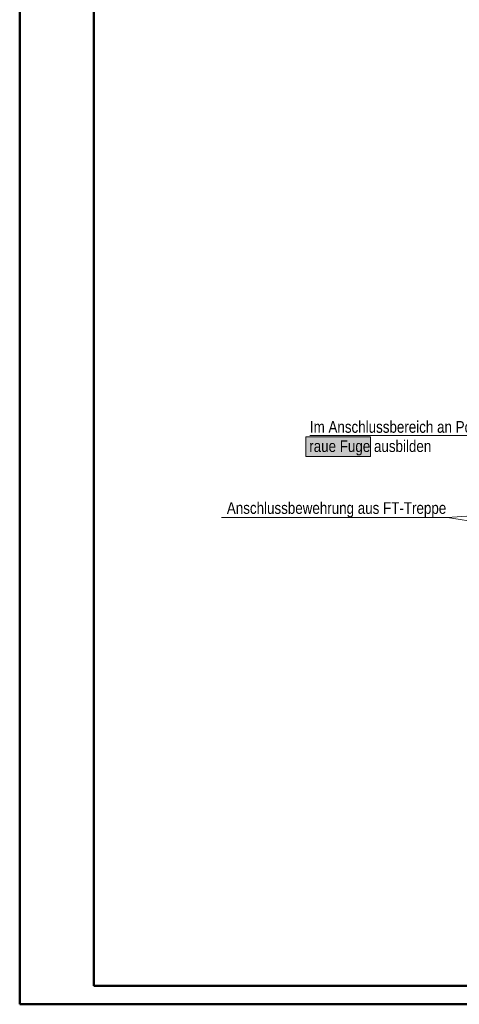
# Model space of a CAD drawing. Header units: millimetres. Extents: x 0 to 30.7, y 0 to 21.
# Tile 1 of 16: x 0 to 3, y 0 to 6.6. Entities that reach past the tile are written whole.
import ezdxf

# ---------------------------------------------------------------- set-up
doc = ezdxf.new("R2010")
doc.units = ezdxf.units.MM
doc.layers.add('Schraffuren', color=7, linetype='Continuous', lineweight=20)
doc.styles.add('Arial Narrow', font='ARIALN.TTF')

msp = doc.modelspace()

# ---------------------------------------------------------------- hatches: boundary and pattern name
at = {"lineweight": 13, "true_color": 0xe9e9e9}
msp.add_hatch(color=254, dxfattribs=at).paths.add_polyline_path([(2.3641, 3.8268), (2.3641, 3.6948), (1.9301, 3.6948), (1.9301, 3.8268)])

# ---------------------------------------------------------------- linework, layer by layer
at = {"color": 4, "linetype": 'Continuous', "lineweight": 50}
for p, q in [((0, 21.025), (0, 0)), ((0.5, 20.9), (0.5, 0.125)), ((0.5, 0.125), (29.6, 0.125)), ((0, 0), (29.725, 0))]:
    msp.add_line(p, q, dxfattribs=at)
at = {"color": 9, "linetype": 'Continuous', "lineweight": 0}
for p, q in [((1.9301, 3.6948), (1.9301, 3.8268)), ((1.9301, 3.8268), (2.3641, 3.8268)), ((2.3641, 3.8268), (2.3641, 3.6948)), ((2.3641, 3.6948), (1.9301, 3.6948))]:
    msp.add_line(p, q, dxfattribs=at)
at = {"color": 5, "linetype": 'Continuous', "lineweight": 18}
msp.add_line((1.9562, 3.8353), (3.1902, 3.8353), dxfattribs=at)
at = {"layer": 'Schraffuren', "color": 5, "linetype": 'Continuous', "lineweight": 18}
for q in [(3.5722, 3.3313), (1.3604, 3.2829), (3.608, 3.1685)]:
    msp.add_line((2.8849, 3.2829), q, dxfattribs=at)

# ---------------------------------------------------------------- texts
at = {"color": 2, "lineweight": 35, "style": 'Arial Narrow'}
for s, p in [('Im Anschlussbereich an Podest', (1.9564, 3.8544)), ('raue Fuge ausbilden', (1.9522, 3.7248))]:
    msp.add_text(s, height=0.07875, dxfattribs=at).set_placement(p)
at = {"layer": 'Schraffuren', "color": 2, "lineweight": 35, "style": 'Arial Narrow'}
msp.add_text('Anschlussbewehrung aus FT-Treppe', height=0.07875, dxfattribs=at).set_placement((1.3966, 3.3075))

doc.saveas('drawing.dxf')
